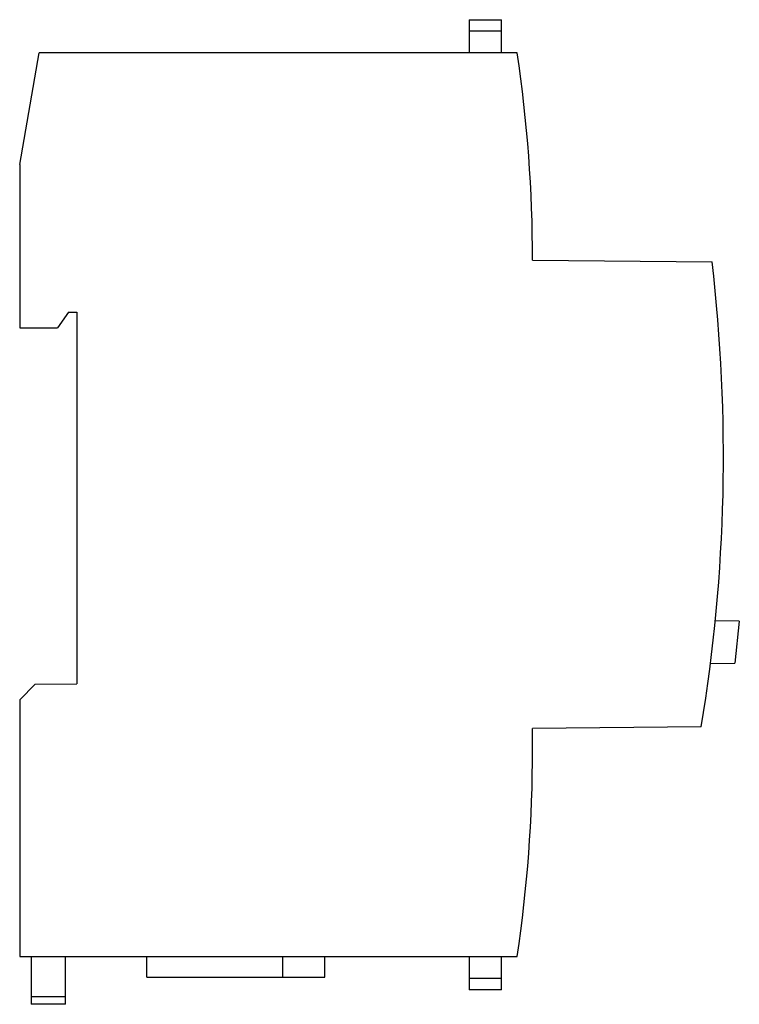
# Model space of a CAD drawing. Header units: millimetres. Extents: x 10.1 to 79.3, y 14.4 to 109.
import ezdxf

# ---------------------------------------------------------------- set-up
doc = ezdxf.new("R2010")
doc.units = ezdxf.units.MM
doc.header["$LTSCALE"] = 8.026133
doc.layers.get('0').update_dxf_attribs({"linetype": 'CONTINUOUS'})

msp = doc.modelspace()

# ---------------------------------------------------------------- linework, layer by layer
at = {"color": 7}
for p, q in [((53.348, 109.015), (53.348, 105.815)), ((53.348, 109.015), (56.448, 109.015)), ((56.448, 105.815), (56.448, 109.015)), ((56.448, 107.915), (53.348, 107.915)), ((10.148, 95.115), (12.035, 105.815)), ((57.975, 105.815), (12.035, 105.815)), ((10.148, 95.115), (10.148, 79.415)), ((59.449, 85.907), (76.702, 85.756)), ((14.849, 80.915), (13.798, 79.415)), ((14.849, 80.915), (15.648, 80.915)), ((15.648, 80.915), (15.648, 45.215)), ((10.148, 79.415), (13.798, 79.415)), ((79.323, 51.221), (76.98, 51.262)), ((79.323, 51.221), (78.878, 47.201)), ((76.505, 47.159), (78.878, 47.201)), ((10.148, 43.665), (11.648, 45.18)), ((11.648, 45.18), (15.648, 45.215)), ((10.148, 43.665), (10.148, 19.015)), ((75.671, 41.064), (59.448, 40.923)), ((59.448, 38.915), (59.448, 40.923)), ((10.148, 19.015), (57.975, 19.015)), ((11.248, 19.015), (11.248, 14.415)), ((14.548, 14.415), (14.548, 19.015)), ((22.364, 17.015), (22.364, 19.015)), ((35.433, 17.015), (35.433, 19.015)), ((39.483, 17.015), (39.483, 19.015)), ((53.348, 19.015), (53.348, 15.815)), ((56.448, 15.815), (56.448, 19.015)), ((22.364, 17.015), (39.483, 17.015)), ((53.348, 16.915), (56.448, 16.915)), ((11.248, 15.18), (14.548, 15.18)), ((56.448, 15.815), (53.348, 15.815)), ((14.548, 14.415), (11.248, 14.415))]:
    msp.add_line(p, q, dxfattribs=at)
for centre, radius, start, end in [((-75.656, 85.915), 135.104, 359.99662, 8.47007), ((-82.202, 67.066), 160, 350.6474, 6.70839), ((-75.656, 38.915), 135.104, 351.52963, 0)]:
    msp.add_arc(centre, radius, start, end, dxfattribs=at)

doc.saveas('drawing.dxf')
